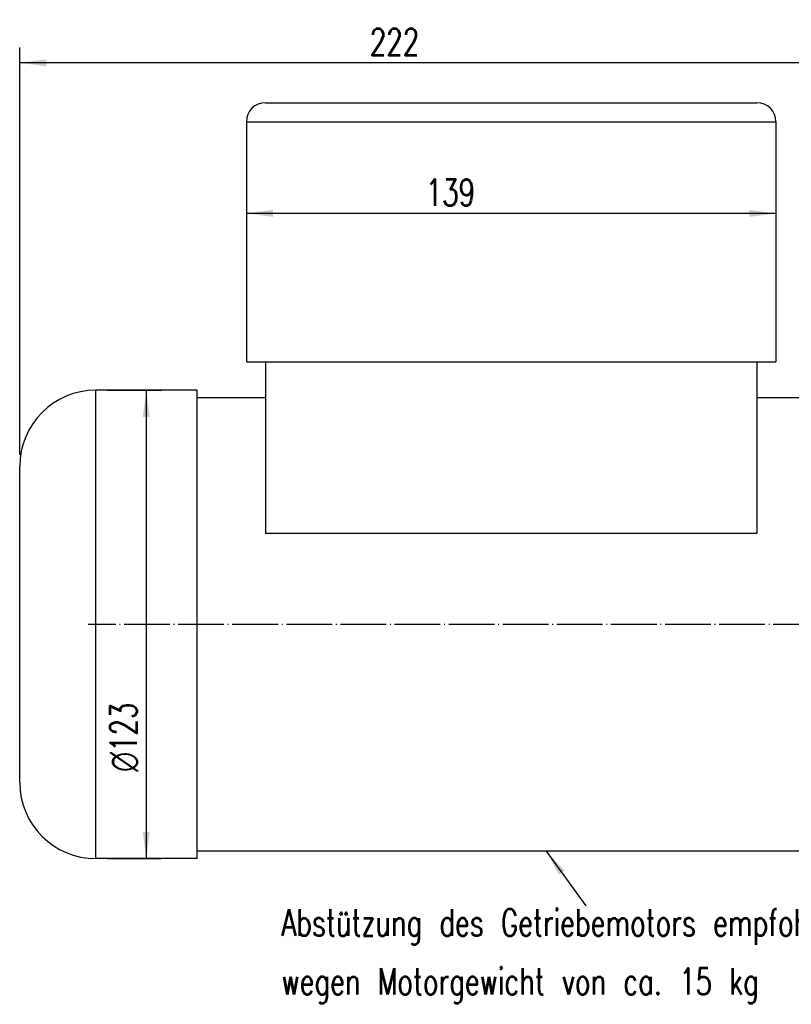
# Model space of a CAD drawing. Header units: inches. Extents: x -280 to 281, y -205 to 205.
# Tile 17 of 38: x -48 to 53, y -44 to 86. Entities that reach past the tile are written whole.
import ezdxf

# ---------------------------------------------------------------- set-up
doc = ezdxf.new("R2010")
doc.units = ezdxf.units.IN
doc.linetypes.add('DOT_CENTER', pattern=[14, 12, -1, 0, -1])
doc.layers.add('1', color=7, linetype='Continuous')
doc.styles.add('CONVERTER_11', font='txt.shx', dxfattribs={"width": 0.72})
doc.dimstyles.get("Standard").update_dxf_attribs({"dimtxt": 0.18, "dimasz": 0.18, "dimexe": 0.18, "dimexo": 0.0625, "dimgap": 0.09, "dimtad": 0, "dimtih": 1, "dimtoh": 1, "dimdec": 4, "dimzin": 0, "dimdsep": 46, "dimtxsty": 'Standard', "dimcen": 0.09, "dimadec": 0, "dimazin": 0, "dimtfac": 1, "dimtdec": 4, "dimtofl": 0, "dimtmove": 0, "dimatfit": 3, "dimfxl": 1, "dimtolj": 1, "dimtzin": 0, "dimarcsym": 0})

# ---------------------------------------------------------------- blocks, each defined once
blk = doc.blocks.new('5222013340_00_G23_G27_BF_B14R_Motor_Bgr_63_EEXDe_1_1__1', base_point=(-96.5, -49.25))
at = {"color": 7, "linetype": 'Continuous'}
for p, q in [((-32, 149.25), (97, 149.25)), ((-37, 144.25), (-37, 81.25)), ((102, 144.25), (102, 81.25)), ((-37, 81.25), (-32, 81.25)), ((-32, 81.25), (97, 81.25)), ((-32, 81.25), (-32, 71.75)), ((97, 81.25), (97, 71.75)), ((97, 81.25), (102, 81.25)), ((-49.91, 73.75), (-76.5, 73.75)), ((-49.91, 71.75), (-49.91, 73.75)), ((-49.91, -47.25), (-49.91, 71.75)), ((-32, 71.75), (-49.91, 71.75)), ((-32, 71.75), (-32, 36.12)), ((97, 71.75), (97, 36.12)), ((115.5, 71.75), (97, 71.75)), ((-96.5, -29.25), (-96.5, 53.75)), ((97, 36.12), (-32, 36.12)), ((115.5, -47.25), (-49.91, -47.25)), ((-49.91, -49.25), (-49.91, -47.25)), ((-49.91, -49.25), (-76.5, -49.25))]:
    blk.add_line(p, q, dxfattribs=at)
at = {"color": 8, "linetype": 'Continuous'}
for p, q in [((-37, 144.25), (102, 144.25)), ((-76.5, -49.25), (-76.5, 73.75))]:
    blk.add_line(p, q, dxfattribs=at)
at = {"color": 7, "linetype": 'Continuous'}
for centre, radius, start, end in [((-32, 144.25), 5, 90, 180), ((97, 144.25), 5, 0, 90), ((-76.5, 53.75), 20, 90, 180), ((-76.5, -29.25), 20, 180, 270)]:
    blk.add_arc(centre, radius, start, end, dxfattribs=at)
at = {"layer": '1', "color": 2, "linetype": 'DOT_CENTER'}
blk.add_line((127.5, 12.25), (-78.5, 12.25), dxfattribs=at)
blk = doc.blocks.new('5222013340_00_G23_G27_BF_B14R_Motor_Bgr_63_EEXDe_1__2', base_point=(-96.5, -49.25))
blk.add_blockref('5222013340_00_G23_G27_BF_B14R_Motor_Bgr_63_EEXDe_1_1__1', (-96.5, -49.25))
blk = doc.blocks.new('*D31')
at = {"layer": '1', "color": 2, "linetype": 'Continuous'}
for p, q in [((-73.5, 73.75), (-59.28, 73.75)), ((-63.28, 73.75), (-63.28, -49.25)), ((-73.5, -49.25), (-59.28, -49.25))]:
    blk.add_line(p, q, dxfattribs=at)
at = {"layer": '1', "color": 2}
for points in [[(-62.36, 66.75), (-64.21, 66.75), (-63.28, 73.75)], [(-64.21, -42.25), (-62.36, -42.25), (-63.28, -49.25)]]:
    blk.add_solid(points, dxfattribs=at)
at = {"layer": '1', "color": 3, "insert": (-65.28, -26.45), "char_height": 7, "attachment_point": 7, "rotation": 90, "line_spacing_factor": 0.60024, "style": 'CONVERTER_11'}
blk.add_mtext('\\C3;{\\Fgdt;n}\\C3;123', dxfattribs=at)
blk = doc.blocks.new('*D32')
at = {"layer": '1', "color": 2, "linetype": 'Continuous'}
for p, q in [((-37, 141.25), (-37, 116.18)), ((102, 141.25), (102, 116.18)), ((102, 120.18), (-37, 120.18))]:
    blk.add_line(p, q, dxfattribs=at)
at = {"layer": '1', "color": 2}
for points in [[(-30, 121.11), (-30, 119.26), (-37, 120.18)], [(95, 119.26), (95, 121.11), (102, 120.18)]]:
    blk.add_solid(points, dxfattribs=at)
at = {"layer": '1', "color": 3, "insert": (10.07, 122.18), "char_height": 7, "attachment_point": 7, "rotation": 0.0001, "line_spacing_factor": 0.60024, "style": 'CONVERTER_11'}
blk.add_mtext('139', dxfattribs=at)
blk = doc.blocks.new('*D33')
at = {"layer": '1', "color": 2, "linetype": 'Continuous'}
for p, q in [((-96.5, 56.75), (-96.5, 163.74)), ((125.5, 72.25), (125.5, 163.74)), ((125.5, 159.74), (-96.5, 159.74))]:
    blk.add_line(p, q, dxfattribs=at)
at = {"layer": '1', "color": 2}
for points in [[(-89.5, 160.66), (-89.5, 158.82), (-96.5, 159.74)], [(118.5, 158.82), (118.5, 160.66), (125.5, 159.74)]]:
    blk.add_solid(points, dxfattribs=at)
at = {"layer": '1', "color": 3, "insert": (-4.6, 161.74), "char_height": 7, "attachment_point": 7, "rotation": 0.0001, "line_spacing_factor": 0.60024, "style": 'CONVERTER_11'}
blk.add_mtext('222', dxfattribs=at)
blk = doc.blocks.new('VordansichtA_von_', base_point=(60.25, 50))
at = {"layer": '1', "color": 2}
blk.add_solid([(46.54, -52.38), (45.04, -53.46), (41.69, -47.25)], dxfattribs=at)
blk.add_blockref('5222013340_00_G23_G27_BF_B14R_Motor_Bgr_63_EEXDe_1__2', (-96.5, -49.25))
at = {"layer": '1'}
for name in ['*D33', '*D32', '*D31']:
    blk.add_blockref(name, (0, 0), dxfattribs=at)
at = {"layer": '1', "color": 3, "insert": (-27.79, -87.3), "char_height": 7, "attachment_point": 7, "line_spacing_factor": 1.320528, "style": 'CONVERTER_11'}
blk.add_mtext('Abstützung des Getriebemotors empfohlen,\\Pwegen Motorgewicht von ca. 15 kg', dxfattribs=at)
at = {"layer": '1', "color": 2, "linetype": 'Continuous', "has_arrowhead": 0}
blk.add_leader([(41.69, -47.25), (52.11, -61.67)], dimstyle='Standard', dxfattribs=at)

msp = doc.modelspace()

# ---------------------------------------------------------------- block references
at = {"xscale": 0.5, "yscale": 0.5, "zscale": 0.5}
msp.add_blockref('VordansichtA_von_', (30.13, 25), dxfattribs=at)

doc.saveas('drawing.dxf')
